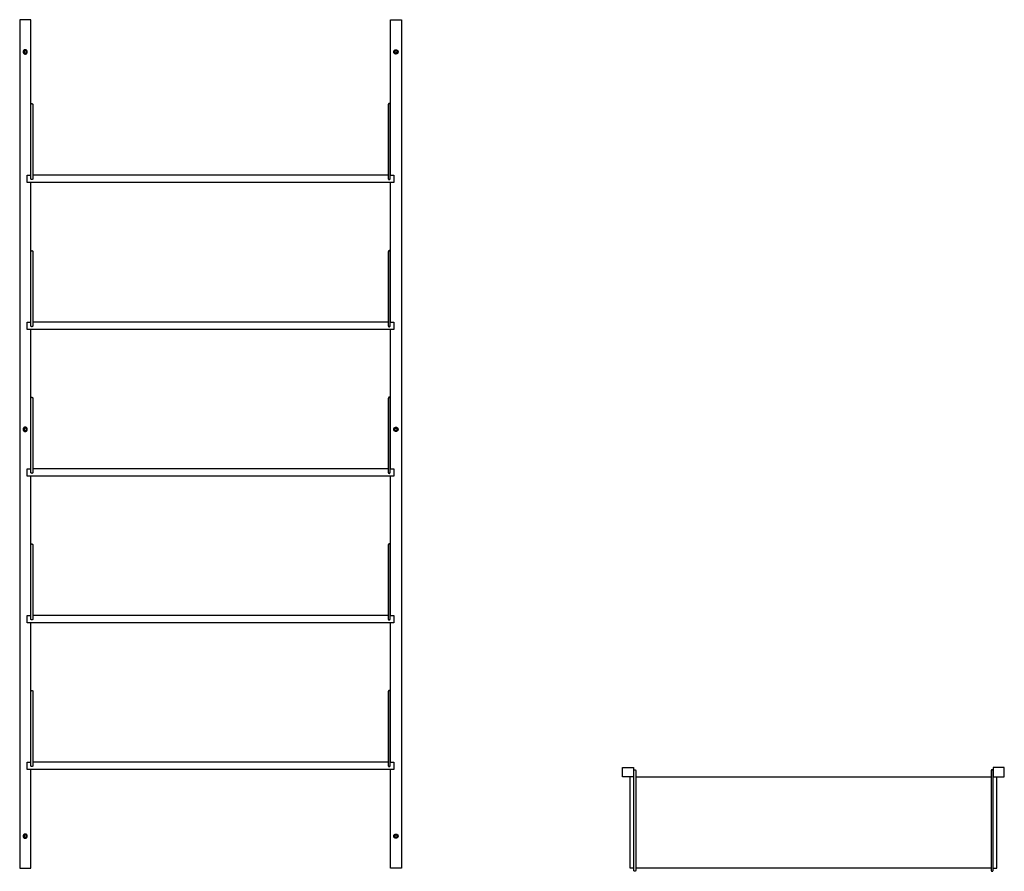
# Model space of a CAD drawing. Header units: millimetres. Extents: x -2056 to 2056, y -933 to 933.
# Tile 5 of 5: x -93 to 2056, y -933 to 925. Entities that reach past the tile are written whole.
import ezdxf

# ---------------------------------------------------------------- set-up
doc = ezdxf.new("R2010")
doc.units = ezdxf.units.MM
doc.layers.add('Défaut', color=7, linetype='Continuous', true_color=0x000000)

msp = doc.modelspace()

# ---------------------------------------------------------------- linework, layer by layer
at = {"layer": 'Défaut', "lineweight": -3}
for points in [[(-68.8, 586), (-68.8, 925), (-92.8, 925), (-92.8, -927), (-68.8, -927), (-68.8, -711)], [(716.4, 586), (716.4, 925), (740.4, 925), (740.4, -927), (716.4, -927), (716.4, -711)], [(715.8, 586), (723.8, 586), (723.8, 570), (323.8, 570), (-76.2, 570), (-76.2, 586), (-68.2, 586)], [(711.8, 586), (323.8, 586), (-64.2, 586)], [(715.8, 265), (723.8, 265), (723.8, 249), (323.8, 249), (-76.2, 249), (-76.2, 265), (-68.2, 265)], [(711.8, 265), (323.8, 265), (-64.2, 265)], [(715.8, -55), (723.8, -55), (723.8, -71), (323.8, -71), (-76.2, -71), (-76.2, -55), (-68.2, -55)], [(711.8, -55), (323.8, -55), (-64.2, -55)], [(715.8, -375), (723.8, -375), (723.8, -391), (323.8, -391), (-76.2, -391), (-76.2, -375), (-68.2, -375)], [(711.8, -375), (323.8, -375), (-64.2, -375)], [(715.8, -695), (723.8, -695), (723.8, -711), (323.8, -711), (-76.2, -711), (-76.2, -695), (-68.2, -695)], [(711.8, -695), (323.8, -695), (-64.2, -695)], [(1247.8, -927), (1239.8, -927), (1239.8, -727)], [(1251.8, -727), (1639.8, -727), (2027.8, -727)], [(2031.8, -927), (2039.8, -927), (2039.8, -727)], [(2027.8, -927), (1639.8, -927), (1251.8, -927)]]:
    msp.add_lwpolyline(points, dxfattribs=at)
for points in [[(1247.2, -727), (1223.2, -727), (1223.2, -707), (1247.2, -707)], [(2032.4, -727), (2056.4, -727), (2056.4, -707), (2032.4, -707)]]:
    msp.add_lwpolyline(points, close=True, dxfattribs=at)
for points, weights, knots in [([(-76.2, 854.8), (-76.2, 859.4), (-80.8, 859.4), (-85.5, 859.4), (-85.5, 854.8)], [1, 0.707106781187, 1, 0.707106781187, 1], [-18.6, -18.6, -18.6, -9.3, -9.3, 0, 0, 0]), ([(-85.5, 854.8), (-85.5, 850.1), (-80.8, 850.1), (-76.2, 850.1), (-76.2, 854.8)], [1, 0.707106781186, 1, 0.707106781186, 1], [0, 0, 0, 9.3, 9.3, 18.6, 18.6, 18.6]), ([(-78.2, 854.8), (-78.2, 857.4), (-80.8, 857.4), (-83.4, 857.4), (-83.4, 854.8)], [1, 0.707106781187, 1, 0.707106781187, 1], [10.4, 10.4, 10.4, 15.6, 15.6, 20.8, 20.8, 20.8]), ([(-83.4, 854.8), (-83.4, 852.2), (-80.8, 852.2), (-78.2, 852.2), (-78.2, 854.8)], [1, 0.707106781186, 1, 0.707106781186, 1], [20.8, 20.8, 20.8, 26, 26, 31.2, 31.2, 31.2]), ([(723.7, 854.8), (723.7, 859.4), (728.4, 859.4), (733, 859.4), (733, 854.8)], [1, 0.707106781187, 1, 0.707106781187, 1], [0, 0, 0, 9.3, 9.3, 18.6, 18.6, 18.6]), ([(733, 854.8), (733, 850.1), (728.4, 850.1), (723.7, 850.1), (723.7, 854.8)], [1, 0.707106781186, 1, 0.707106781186, 1], [18.6, 18.6, 18.6, 27.9, 27.9, 37.2, 37.2, 37.2]), ([(725.8, 854.8), (725.8, 857.4), (728.4, 857.4), (731, 857.4), (731, 854.8)], [1, 0.707106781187, 1, 0.707106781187, 1], [0, 0, 0, 5.2, 5.2, 10.4, 10.4, 10.4]), ([(731, 854.8), (731, 852.2), (728.4, 852.2), (725.8, 852.2), (725.8, 854.8)], [1, 0.707106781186, 1, 0.707106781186, 1], [10.4, 10.4, 10.4, 15.6, 15.6, 20.8, 20.8, 20.8]), ([(-68.2, 740), (-68.2, 740.8), (-67.6, 741.4), (-67.4, 741.6), (-67.1, 741.8)], [1, 0.853553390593, 0.853553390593, 0.853553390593, 0.874965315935], [282.588519, 282.588519, 282.588519, 284.245373, 284.245373, 284.878911, 284.878911, 284.878911]), ([(-66.2, 742), (-65.4, 742), (-64.8, 741.4), (-64.2, 740.8), (-64.2, 740)], [1, 0.853553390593, 0.853553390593, 0.853553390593, 1], [285.902227, 285.902227, 285.902227, 287.559081, 287.559081, 289.215936, 289.215936, 289.215936]), ([(713.8, 742), (712.9, 742), (712.4, 741.4), (711.8, 740.8), (711.8, 740)], [1, 0.853553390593, 0.853553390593, 0.853553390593, 1], [285.902227, 285.902227, 285.902227, 287.559081, 287.559081, 289.215936, 289.215936, 289.215936]), ([(715.8, 740), (715.8, 740.8), (715.2, 741.4), (715, 741.6), (714.7, 741.8)], [1, 0.853553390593, 0.853553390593, 0.853553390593, 0.874965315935], [282.588519, 282.588519, 282.588519, 284.245373, 284.245373, 284.878911, 284.878911, 284.878911]), ([(-68.2, 611), (-68.2, 613), (-68.2, 614.5), (-68.2, 614.9), (-68.2, 615.3)], [1, 0.853553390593, 0.853553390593, 0.853553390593, 0.866423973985], [33.142679, 33.142679, 33.142679, 37.284814, 37.284814, 38.512773, 38.512773, 38.512773]), ([(-64.2, 615.3), (-64.2, 614.9), (-64.2, 614.5), (-64.2, 613), (-64.2, 611)], [0.866423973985, 0.853553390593, 0.853553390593, 0.853553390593, 1], [533.291681, 533.291681, 533.291681, 534.51964, 534.51964, 538.661776, 538.661776, 538.661776]), ([(711.8, 615.3), (711.8, 614.9), (711.8, 614.5), (711.8, 613), (711.8, 611)], [0.866423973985, 0.853553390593, 0.853553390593, 0.853553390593, 1], [533.291681, 533.291681, 533.291681, 534.51964, 534.51964, 538.661776, 538.661776, 538.661776]), ([(715.8, 611), (715.8, 613), (715.8, 614.5), (715.8, 614.9), (715.8, 615.3)], [1, 0.853553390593, 0.853553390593, 0.853553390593, 0.866423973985], [33.142679, 33.142679, 33.142679, 37.284814, 37.284814, 38.512773, 38.512773, 38.512773]), ([(-68.2, 578), (-68.2, 578), (-68.2, 579.4), (-68.2, 580.9), (-68.2, 583)], [1, 0.853553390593, 0.853553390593, 0.853553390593, 1], [-3.141593, -3.141593, -3.141593, 1.000543, 1.000543, 5.142679, 5.142679, 5.142679]), ([(-64.2, 583), (-64.2, 580.9), (-64.2, 579.4), (-64.2, 578), (-64.2, 578)], [1, 0.853553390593, 0.853553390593, 0.853553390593, 1], [566.661776, 566.661776, 566.661776, 570.803911, 570.803911, 574.946047, 574.946047, 574.946047]), ([(711.8, 583), (711.8, 580.9), (711.8, 579.4), (711.8, 578), (711.8, 578)], [1, 0.853553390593, 0.853553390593, 0.853553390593, 1], [566.661776, 566.661776, 566.661776, 570.803911, 570.803911, 574.946047, 574.946047, 574.946047]), ([(715.8, 578), (715.8, 578), (715.8, 579.4), (715.8, 580.9), (715.8, 583)], [1, 0.853553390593, 0.853553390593, 0.853553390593, 1], [-3.141593, -3.141593, -3.141593, 1.000543, 1.000543, 5.142679, 5.142679, 5.142679]), ([(-64.2, 578), (-64.2, 576), (-66.2, 576), (-68.3, 576), (-68.3, 578)], [1, 0.707106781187, 1, 0.707106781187, 1], [0, 0, 0, 4.1, 4.1, 8.2, 8.2, 8.2]), ([(711.7, 578), (711.7, 576), (713.8, 576), (715.8, 576), (715.8, 578)], [1, 0.707106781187, 1, 0.707106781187, 1], [0, 0, 0, 4.1, 4.1, 8.2, 8.2, 8.2]), ([(-68.2, 419), (-68.2, 419.8), (-67.6, 420.4), (-67.4, 420.6), (-67.1, 420.8)], [1, 0.853553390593, 0.853553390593, 0.853553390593, 0.874965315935], [282.588519, 282.588519, 282.588519, 284.245373, 284.245373, 284.878911, 284.878911, 284.878911]), ([(-66.2, 421), (-65.4, 421), (-64.8, 420.4), (-64.2, 419.8), (-64.2, 419)], [1, 0.853553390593, 0.853553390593, 0.853553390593, 1], [285.902227, 285.902227, 285.902227, 287.559081, 287.559081, 289.215936, 289.215936, 289.215936]), ([(713.8, 421), (712.9, 421), (712.4, 420.4), (711.8, 419.8), (711.8, 419)], [1, 0.853553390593, 0.853553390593, 0.853553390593, 1], [285.902227, 285.902227, 285.902227, 287.559081, 287.559081, 289.215936, 289.215936, 289.215936]), ([(715.8, 419), (715.8, 419.8), (715.2, 420.4), (715, 420.6), (714.7, 420.8)], [1, 0.853553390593, 0.853553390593, 0.853553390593, 0.874965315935], [282.588519, 282.588519, 282.588519, 284.245373, 284.245373, 284.878911, 284.878911, 284.878911]), ([(-68.2, 290), (-68.2, 292), (-68.2, 293.5), (-68.2, 293.9), (-68.2, 294.3)], [1, 0.853553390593, 0.853553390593, 0.853553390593, 0.866423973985], [33.142679, 33.142679, 33.142679, 37.284814, 37.284814, 38.512773, 38.512773, 38.512773]), ([(-64.2, 294.3), (-64.2, 293.9), (-64.2, 293.5), (-64.2, 292), (-64.2, 290)], [0.866423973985, 0.853553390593, 0.853553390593, 0.853553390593, 1], [533.291681, 533.291681, 533.291681, 534.51964, 534.51964, 538.661776, 538.661776, 538.661776]), ([(711.8, 294.3), (711.8, 293.9), (711.8, 293.5), (711.8, 292), (711.8, 290)], [0.866423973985, 0.853553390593, 0.853553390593, 0.853553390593, 1], [533.291681, 533.291681, 533.291681, 534.51964, 534.51964, 538.661776, 538.661776, 538.661776]), ([(715.8, 290), (715.8, 292), (715.8, 293.5), (715.8, 293.9), (715.8, 294.3)], [1, 0.853553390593, 0.853553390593, 0.853553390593, 0.866423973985], [33.142679, 33.142679, 33.142679, 37.284814, 37.284814, 38.512773, 38.512773, 38.512773]), ([(-68.2, 257), (-68.2, 257), (-68.2, 258.4), (-68.2, 259.9), (-68.2, 262)], [1, 0.853553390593, 0.853553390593, 0.853553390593, 1], [-3.141593, -3.141593, -3.141593, 1.000543, 1.000543, 5.142679, 5.142679, 5.142679]), ([(-64.2, 262), (-64.2, 259.9), (-64.2, 258.4), (-64.2, 257), (-64.2, 257)], [1, 0.853553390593, 0.853553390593, 0.853553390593, 1], [566.661776, 566.661776, 566.661776, 570.803911, 570.803911, 574.946047, 574.946047, 574.946047]), ([(711.8, 262), (711.8, 259.9), (711.8, 258.4), (711.8, 257), (711.8, 257)], [1, 0.853553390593, 0.853553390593, 0.853553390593, 1], [566.661776, 566.661776, 566.661776, 570.803911, 570.803911, 574.946047, 574.946047, 574.946047]), ([(715.8, 257), (715.8, 257), (715.8, 258.4), (715.8, 259.9), (715.8, 262)], [1, 0.853553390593, 0.853553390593, 0.853553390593, 1], [-3.141593, -3.141593, -3.141593, 1.000543, 1.000543, 5.142679, 5.142679, 5.142679]), ([(-64.2, 257), (-64.2, 255), (-66.2, 255), (-68.3, 255), (-68.3, 257)], [1, 0.707106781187, 1, 0.707106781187, 1], [0, 0, 0, 4.1, 4.1, 8.2, 8.2, 8.2]), ([(711.7, 257), (711.7, 255), (713.8, 255), (715.8, 255), (715.8, 257)], [1, 0.707106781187, 1, 0.707106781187, 1], [0, 0, 0, 4.1, 4.1, 8.2, 8.2, 8.2]), ([(-68.2, 99), (-68.2, 99.8), (-67.6, 100.4), (-67.4, 100.6), (-67.1, 100.8)], [1, 0.853553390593, 0.853553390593, 0.853553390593, 0.874965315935], [282.588519, 282.588519, 282.588519, 284.245373, 284.245373, 284.878911, 284.878911, 284.878911]), ([(-66.2, 101), (-65.4, 101), (-64.8, 100.4), (-64.2, 99.8), (-64.2, 99)], [1, 0.853553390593, 0.853553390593, 0.853553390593, 1], [285.902227, 285.902227, 285.902227, 287.559081, 287.559081, 289.215936, 289.215936, 289.215936]), ([(713.8, 101), (712.9, 101), (712.4, 100.4), (711.8, 99.8), (711.8, 99)], [1, 0.853553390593, 0.853553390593, 0.853553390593, 1], [285.902227, 285.902227, 285.902227, 287.559081, 287.559081, 289.215936, 289.215936, 289.215936]), ([(715.8, 99), (715.8, 99.8), (715.2, 100.4), (715, 100.6), (714.7, 100.8)], [1, 0.853553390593, 0.853553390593, 0.853553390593, 0.874965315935], [282.588519, 282.588519, 282.588519, 284.245373, 284.245373, 284.878911, 284.878911, 284.878911]), ([(-76.2, 31), (-76.2, 35.7), (-80.8, 35.7), (-85.5, 35.7), (-85.5, 31)], [1, 0.707106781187, 1, 0.707106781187, 1], [-18.6, -18.6, -18.6, -9.3, -9.3, 0, 0, 0]), ([(-85.5, 31), (-85.5, 26.4), (-80.8, 26.4), (-76.2, 26.4), (-76.2, 31)], [1, 0.707106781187, 1, 0.707106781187, 1], [0, 0, 0, 9.3, 9.3, 18.6, 18.6, 18.6]), ([(-78.2, 31), (-78.2, 33.6), (-80.8, 33.6), (-83.4, 33.6), (-83.4, 31)], [1, 0.707106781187, 1, 0.707106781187, 1], [0, 0, 0, 5.2, 5.2, 10.4, 10.4, 10.4]), ([(-83.4, 31), (-83.4, 28.4), (-80.8, 28.4), (-78.2, 28.4), (-78.2, 31)], [1, 0.707106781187, 1, 0.707106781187, 1], [10.4, 10.4, 10.4, 15.6, 15.6, 20.8, 20.8, 20.8]), ([(723.7, 31), (723.7, 35.7), (728.4, 35.7), (733, 35.7), (733, 31)], [1, 0.707106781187, 1, 0.707106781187, 1], [0, 0, 0, 9.3, 9.3, 18.6, 18.6, 18.6]), ([(733, 31), (733, 26.4), (728.4, 26.4), (723.7, 26.4), (723.7, 31)], [1, 0.707106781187, 1, 0.707106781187, 1], [18.6, 18.6, 18.6, 27.9, 27.9, 37.2, 37.2, 37.2]), ([(725.8, 31), (725.8, 33.6), (728.4, 33.6), (731, 33.6), (731, 31)], [1, 0.707106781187, 1, 0.707106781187, 1], [10.4, 10.4, 10.4, 15.6, 15.6, 20.8, 20.8, 20.8]), ([(731, 31), (731, 28.4), (728.4, 28.4), (725.8, 28.4), (725.8, 31)], [1, 0.707106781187, 1, 0.707106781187, 1], [20.8, 20.8, 20.8, 26, 26, 31.2, 31.2, 31.2]), ([(-68.2, -30), (-68.2, -28), (-68.2, -26.5), (-68.2, -26.1), (-68.2, -25.7)], [1, 0.853553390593, 0.853553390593, 0.853553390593, 0.866423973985], [33.142679, 33.142679, 33.142679, 37.284814, 37.284814, 38.512773, 38.512773, 38.512773]), ([(-64.2, -25.7), (-64.2, -26.1), (-64.2, -26.5), (-64.2, -28), (-64.2, -30)], [0.866423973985, 0.853553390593, 0.853553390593, 0.853553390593, 1], [533.291681, 533.291681, 533.291681, 534.51964, 534.51964, 538.661776, 538.661776, 538.661776]), ([(711.8, -25.7), (711.8, -26.1), (711.8, -26.5), (711.8, -28), (711.8, -30)], [0.866423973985, 0.853553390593, 0.853553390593, 0.853553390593, 1], [533.291681, 533.291681, 533.291681, 534.51964, 534.51964, 538.661776, 538.661776, 538.661776]), ([(715.8, -30), (715.8, -28), (715.8, -26.5), (715.8, -26.1), (715.8, -25.7)], [1, 0.853553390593, 0.853553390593, 0.853553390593, 0.866423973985], [33.142679, 33.142679, 33.142679, 37.284814, 37.284814, 38.512773, 38.512773, 38.512773]), ([(-64.2, -63), (-64.2, -65), (-66.2, -65), (-68.3, -65), (-68.3, -63)], [1, 0.707106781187, 1, 0.707106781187, 1], [0, 0, 0, 4.1, 4.1, 8.2, 8.2, 8.2]), ([(-68.2, -63), (-68.2, -63), (-68.2, -61.6), (-68.2, -60.1), (-68.2, -58)], [1, 0.853553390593, 0.853553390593, 0.853553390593, 1], [-3.141593, -3.141593, -3.141593, 1.000543, 1.000543, 5.142679, 5.142679, 5.142679]), ([(-64.2, -58), (-64.2, -60.1), (-64.2, -61.6), (-64.2, -63), (-64.2, -63)], [1, 0.853553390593, 0.853553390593, 0.853553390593, 1], [566.661776, 566.661776, 566.661776, 570.803911, 570.803911, 574.946047, 574.946047, 574.946047]), ([(711.7, -63), (711.7, -65), (713.8, -65), (715.8, -65), (715.8, -63)], [1, 0.707106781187, 1, 0.707106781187, 1], [0, 0, 0, 4.1, 4.1, 8.2, 8.2, 8.2]), ([(711.8, -58), (711.8, -60.1), (711.8, -61.6), (711.8, -63), (711.8, -63)], [1, 0.853553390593, 0.853553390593, 0.853553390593, 1], [566.661776, 566.661776, 566.661776, 570.803911, 570.803911, 574.946047, 574.946047, 574.946047]), ([(715.8, -63), (715.8, -63), (715.8, -61.6), (715.8, -60.1), (715.8, -58)], [1, 0.853553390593, 0.853553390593, 0.853553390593, 1], [-3.141593, -3.141593, -3.141593, 1.000543, 1.000543, 5.142679, 5.142679, 5.142679]), ([(-68.2, -221), (-68.2, -220.2), (-67.6, -219.6), (-67.4, -219.4), (-67.1, -219.2)], [1, 0.853553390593, 0.853553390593, 0.853553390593, 0.874965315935], [282.588519, 282.588519, 282.588519, 284.245373, 284.245373, 284.878911, 284.878911, 284.878911]), ([(-66.2, -219), (-65.4, -219), (-64.8, -219.6), (-64.2, -220.2), (-64.2, -221)], [1, 0.853553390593, 0.853553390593, 0.853553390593, 1], [285.902227, 285.902227, 285.902227, 287.559081, 287.559081, 289.215936, 289.215936, 289.215936]), ([(713.8, -219), (712.9, -219), (712.4, -219.6), (711.8, -220.2), (711.8, -221)], [1, 0.853553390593, 0.853553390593, 0.853553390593, 1], [285.902227, 285.902227, 285.902227, 287.559081, 287.559081, 289.215936, 289.215936, 289.215936]), ([(715.8, -221), (715.8, -220.2), (715.2, -219.6), (715, -219.4), (714.7, -219.2)], [1, 0.853553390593, 0.853553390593, 0.853553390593, 0.874965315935], [282.588519, 282.588519, 282.588519, 284.245373, 284.245373, 284.878911, 284.878911, 284.878911]), ([(-68.2, -350), (-68.2, -348), (-68.2, -346.5), (-68.2, -346.1), (-68.2, -345.7)], [1, 0.853553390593, 0.853553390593, 0.853553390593, 0.866423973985], [33.142679, 33.142679, 33.142679, 37.284814, 37.284814, 38.512773, 38.512773, 38.512773]), ([(-64.2, -345.7), (-64.2, -346.1), (-64.2, -346.5), (-64.2, -348), (-64.2, -350)], [0.866423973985, 0.853553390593, 0.853553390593, 0.853553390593, 1], [533.291681, 533.291681, 533.291681, 534.51964, 534.51964, 538.661776, 538.661776, 538.661776]), ([(711.8, -345.7), (711.8, -346.1), (711.8, -346.5), (711.8, -348), (711.8, -350)], [0.866423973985, 0.853553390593, 0.853553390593, 0.853553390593, 1], [533.291681, 533.291681, 533.291681, 534.51964, 534.51964, 538.661776, 538.661776, 538.661776]), ([(715.8, -350), (715.8, -348), (715.8, -346.5), (715.8, -346.1), (715.8, -345.7)], [1, 0.853553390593, 0.853553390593, 0.853553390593, 0.866423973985], [33.142679, 33.142679, 33.142679, 37.284814, 37.284814, 38.512773, 38.512773, 38.512773]), ([(-64.2, -383), (-64.2, -385), (-66.2, -385), (-68.3, -385), (-68.3, -383)], [1, 0.707106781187, 1, 0.707106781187, 1], [0, 0, 0, 4.1, 4.1, 8.2, 8.2, 8.2]), ([(-68.2, -383), (-68.2, -383), (-68.2, -381.6), (-68.2, -380.1), (-68.2, -378)], [1, 0.853553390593, 0.853553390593, 0.853553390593, 1], [-3.141593, -3.141593, -3.141593, 1.000543, 1.000543, 5.142679, 5.142679, 5.142679]), ([(-64.2, -378), (-64.2, -380.1), (-64.2, -381.6), (-64.2, -383), (-64.2, -383)], [1, 0.853553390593, 0.853553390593, 0.853553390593, 1], [566.661776, 566.661776, 566.661776, 570.803911, 570.803911, 574.946047, 574.946047, 574.946047]), ([(711.7, -383), (711.7, -385), (713.8, -385), (715.8, -385), (715.8, -383)], [1, 0.707106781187, 1, 0.707106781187, 1], [0, 0, 0, 4.1, 4.1, 8.2, 8.2, 8.2]), ([(711.8, -378), (711.8, -380.1), (711.8, -381.6), (711.8, -383), (711.8, -383)], [1, 0.853553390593, 0.853553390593, 0.853553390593, 1], [566.661776, 566.661776, 566.661776, 570.803911, 570.803911, 574.946047, 574.946047, 574.946047]), ([(715.8, -383), (715.8, -383), (715.8, -381.6), (715.8, -380.1), (715.8, -378)], [1, 0.853553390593, 0.853553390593, 0.853553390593, 1], [-3.141593, -3.141593, -3.141593, 1.000543, 1.000543, 5.142679, 5.142679, 5.142679]), ([(-68.2, -541), (-68.2, -540.2), (-67.6, -539.6), (-67.4, -539.4), (-67.1, -539.2)], [1, 0.853553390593, 0.853553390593, 0.853553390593, 0.874965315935], [282.588519, 282.588519, 282.588519, 284.245373, 284.245373, 284.878911, 284.878911, 284.878911]), ([(-66.2, -539), (-65.4, -539), (-64.8, -539.6), (-64.2, -540.2), (-64.2, -541)], [1, 0.853553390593, 0.853553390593, 0.853553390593, 1], [285.902227, 285.902227, 285.902227, 287.559081, 287.559081, 289.215936, 289.215936, 289.215936]), ([(713.8, -539), (712.9, -539), (712.4, -539.6), (711.8, -540.2), (711.8, -541)], [1, 0.853553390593, 0.853553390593, 0.853553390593, 1], [285.902227, 285.902227, 285.902227, 287.559081, 287.559081, 289.215936, 289.215936, 289.215936]), ([(715.8, -541), (715.8, -540.2), (715.2, -539.6), (715, -539.4), (714.7, -539.2)], [1, 0.853553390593, 0.853553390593, 0.853553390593, 0.874965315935], [282.588519, 282.588519, 282.588519, 284.245373, 284.245373, 284.878911, 284.878911, 284.878911]), ([(-68.2, -670), (-68.2, -668), (-68.2, -666.5), (-68.2, -666.1), (-68.2, -665.7)], [1, 0.853553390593, 0.853553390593, 0.853553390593, 0.866423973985], [33.142679, 33.142679, 33.142679, 37.284814, 37.284814, 38.512773, 38.512773, 38.512773]), ([(-64.2, -665.7), (-64.2, -666.1), (-64.2, -666.5), (-64.2, -668), (-64.2, -670)], [0.866423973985, 0.853553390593, 0.853553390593, 0.853553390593, 1], [533.291681, 533.291681, 533.291681, 534.51964, 534.51964, 538.661776, 538.661776, 538.661776]), ([(711.8, -665.7), (711.8, -666.1), (711.8, -666.5), (711.8, -668), (711.8, -670)], [0.866423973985, 0.853553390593, 0.853553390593, 0.853553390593, 1], [533.291681, 533.291681, 533.291681, 534.51964, 534.51964, 538.661776, 538.661776, 538.661776]), ([(715.8, -670), (715.8, -668), (715.8, -666.5), (715.8, -666.1), (715.8, -665.7)], [1, 0.853553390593, 0.853553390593, 0.853553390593, 0.866423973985], [33.142679, 33.142679, 33.142679, 37.284814, 37.284814, 38.512773, 38.512773, 38.512773]), ([(-64.2, -703), (-64.2, -705), (-66.2, -705), (-68.3, -705), (-68.3, -703)], [1, 0.707106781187, 1, 0.707106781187, 1], [0, 0, 0, 4.1, 4.1, 8.2, 8.2, 8.2]), ([(-68.2, -703), (-68.2, -703), (-68.2, -701.6), (-68.2, -700.1), (-68.2, -698)], [1, 0.853553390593, 0.853553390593, 0.853553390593, 1], [-3.141593, -3.141593, -3.141593, 1.000543, 1.000543, 5.142679, 5.142679, 5.142679]), ([(-64.2, -698), (-64.2, -700.1), (-64.2, -701.6), (-64.2, -703), (-64.2, -703)], [1, 0.853553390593, 0.853553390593, 0.853553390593, 1], [566.661776, 566.661776, 566.661776, 570.803911, 570.803911, 574.946047, 574.946047, 574.946047]), ([(711.7, -703), (711.7, -705), (713.8, -705), (715.8, -705), (715.8, -703)], [1, 0.707106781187, 1, 0.707106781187, 1], [0, 0, 0, 4.1, 4.1, 8.2, 8.2, 8.2]), ([(711.8, -698), (711.8, -700.1), (711.8, -701.6), (711.8, -703), (711.8, -703)], [1, 0.853553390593, 0.853553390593, 0.853553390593, 1], [566.661776, 566.661776, 566.661776, 570.803911, 570.803911, 574.946047, 574.946047, 574.946047]), ([(715.8, -703), (715.8, -703), (715.8, -701.6), (715.8, -700.1), (715.8, -698)], [1, 0.853553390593, 0.853553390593, 0.853553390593, 1], [-3.141593, -3.141593, -3.141593, 1.000543, 1.000543, 5.142679, 5.142679, 5.142679]), ([(1247.8, -722.8), (1247.8, -721.4), (1247.8, -719.8), (1247.8, -717.3), (1247.8, -715.5), (1247.8, -713.8), (1247.8, -713.8)], [0.866423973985, 0.896968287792, 1, 0.853553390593, 0.853553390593, 0.853553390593, 1], [513.534007, 513.534007, 513.534007, 517.031019, 517.031019, 522.001582, 522.001582, 526.972145, 526.972145, 526.972145]), ([(1249.8, -711.8), (1250.6, -711.8), (1251.2, -712.3), (1251.8, -712.9), (1251.8, -713.8)], [1, 0.853553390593, 0.853553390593, 0.853553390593, 1], [0, 0, 0, 1.656854, 1.656854, 3.313708, 3.313708, 3.313708]), ([(1251.8, -713.8), (1251.8, -713.8), (1251.8, -715.5), (1251.8, -717.3), (1251.8, -719.8), (1251.8, -721.4), (1251.8, -722.8)], [1, 0.853553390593, 0.853553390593, 0.853553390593, 1, 0.896968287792, 0.866423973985], [3.313708, 3.313708, 3.313708, 8.284271, 8.284271, 13.254834, 13.254834, 16.751846, 16.751846, 16.751846]), ([(2029.8, -711.8), (2029, -711.8), (2028.4, -712.3), (2027.8, -712.9), (2027.8, -713.8)], [1, 0.853553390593, 0.853553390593, 0.853553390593, 1], [0, 0, 0, 1.656854, 1.656854, 3.313708, 3.313708, 3.313708]), ([(2027.8, -713.8), (2027.8, -713.8), (2027.8, -715.5), (2027.8, -717.3), (2027.8, -719.8), (2027.8, -721.4), (2027.8, -722.8)], [1, 0.853553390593, 0.853553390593, 0.853553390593, 1, 0.896968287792, 0.866423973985], [3.313708, 3.313708, 3.313708, 8.284271, 8.284271, 13.254834, 13.254834, 16.751846, 16.751846, 16.751846]), ([(2031.8, -722.8), (2031.8, -721.4), (2031.8, -719.8), (2031.8, -717.3), (2031.8, -715.5), (2031.8, -713.8), (2031.8, -713.8)], [0.866423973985, 0.896968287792, 1, 0.853553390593, 0.853553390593, 0.853553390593, 1], [513.534007, 513.534007, 513.534007, 517.031019, 517.031019, 522.001582, 522.001582, 526.972145, 526.972145, 526.972145]), ([(-76.2, -856.7), (-76.2, -852.1), (-80.8, -852.1), (-85.5, -852.1), (-85.5, -856.7)], [1, 0.707106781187, 1, 0.707106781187, 1], [-18.6, -18.6, -18.6, -9.3, -9.3, 0, 0, 0]), ([(-85.5, -856.7), (-85.5, -861.4), (-80.8, -861.4), (-76.2, -861.4), (-76.2, -856.7)], [1, 0.707106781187, 1, 0.707106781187, 1], [0, 0, 0, 9.3, 9.3, 18.6, 18.6, 18.6]), ([(-78.2, -856.7), (-78.2, -854.1), (-80.8, -854.1), (-83.4, -854.1), (-83.4, -856.7)], [1, 0.707106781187, 1, 0.707106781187, 1], [10.4, 10.4, 10.4, 15.6, 15.6, 20.8, 20.8, 20.8]), ([(-83.4, -856.7), (-83.4, -859.3), (-80.8, -859.3), (-78.2, -859.3), (-78.2, -856.7)], [1, 0.707106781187, 1, 0.707106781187, 1], [20.8, 20.8, 20.8, 26, 26, 31.2, 31.2, 31.2]), ([(723.7, -856.7), (723.7, -852.1), (728.4, -852.1), (733, -852.1), (733, -856.7)], [1, 0.707106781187, 1, 0.707106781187, 1], [-18.6, -18.6, -18.6, -9.3, -9.3, 0, 0, 0]), ([(733, -856.7), (733, -861.4), (728.4, -861.4), (723.7, -861.4), (723.7, -856.7)], [1, 0.707106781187, 1, 0.707106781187, 1], [0, 0, 0, 9.3, 9.3, 18.6, 18.6, 18.6]), ([(725.8, -856.7), (725.8, -854.1), (728.4, -854.1), (731, -854.1), (731, -856.7)], [1, 0.707106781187, 1, 0.707106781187, 1], [10.4, 10.4, 10.4, 15.6, 15.6, 20.8, 20.8, 20.8]), ([(731, -856.7), (731, -859.3), (728.4, -859.3), (725.8, -859.3), (725.8, -856.7)], [1, 0.707106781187, 1, 0.707106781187, 1], [20.8, 20.8, 20.8, 26, 26, 31.2, 31.2, 31.2]), ([(1247.8, -931.5), (1247.8, -931.5), (1247.8, -930), (1247.8, -929.6), (1247.8, -929.1)], [1, 0.853553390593, 0.853553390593, 0.853553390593, 0.866423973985], [267.585179, 267.585179, 267.585179, 271.727315, 271.727315, 272.955273, 272.955273, 272.955273]), ([(1251.8, -931.5), (1251.8, -932.3), (1251.2, -932.9), (1250.6, -933.5), (1249.8, -933.5)], [1, 0.853553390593, 0.853553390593, 0.853553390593, 1], [262.700674, 262.700674, 262.700674, 264.357528, 264.357528, 266.014383, 266.014383, 266.014383]), ([(1251.8, -929.1), (1251.8, -929.6), (1251.8, -930), (1251.8, -931.5), (1251.8, -931.5)], [0.866423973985, 0.853553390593, 0.853553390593, 0.853553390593, 1], [257.33058, 257.33058, 257.33058, 258.558538, 258.558538, 262.700674, 262.700674, 262.700674]), ([(2027.8, -929.1), (2027.8, -929.6), (2027.8, -930), (2027.8, -931.5), (2027.8, -931.5)], [0.866423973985, 0.853553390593, 0.853553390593, 0.853553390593, 1], [257.33058, 257.33058, 257.33058, 258.558538, 258.558538, 262.700674, 262.700674, 262.700674]), ([(2027.8, -931.5), (2027.8, -932.3), (2028.4, -932.9), (2029, -933.5), (2029.8, -933.5)], [1, 0.853553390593, 0.853553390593, 0.853553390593, 1], [262.700674, 262.700674, 262.700674, 264.357528, 264.357528, 266.014383, 266.014383, 266.014383]), ([(2031.8, -931.5), (2031.8, -931.5), (2031.8, -930), (2031.8, -929.6), (2031.8, -929.1)], [1, 0.853553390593, 0.853553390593, 0.853553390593, 0.866423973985], [267.585179, 267.585179, 267.585179, 271.727315, 271.727315, 272.955273, 272.955273, 272.955273])]:
    msp.add_rational_spline(points, weights, degree=2, knots=knots, dxfattribs=at)
for points, weights in [([(-68.2, 739.2), (-68.2, 740), (-68.2, 740)], [0.866423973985, 0.896968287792, 1]), ([(-67.1, 741.8), (-66.7, 742), (-66.2, 742)], [0.874965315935, 0.909550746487, 1]), ([(-64.2, 740), (-64.2, 740), (-64.2, 739.2)], [1, 0.896968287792, 0.866423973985]), ([(711.8, 740), (711.8, 740), (711.8, 739.2)], [1, 0.896968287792, 0.866423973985]), ([(714.7, 741.8), (714.3, 742), (713.8, 742)], [0.874965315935, 0.909550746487, 1]), ([(715.8, 739.2), (715.8, 740), (715.8, 740)], [0.866423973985, 0.896968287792, 1]), ([(-68.3, 578), (-68.3, 578.2), (-68.2, 578.5)], [1, 0.955964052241, 0.925169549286]), ([(-66.2, 576), (-68.2, 576), (-68.2, 578)], [1, 0.707106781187, 1]), ([(-64.2, 578), (-64.2, 576.8), (-65.3, 576.2)], [1, 0.799598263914, 0.873432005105]), ([(-64.2, 578.5), (-64.2, 578.2), (-64.2, 578)], [0.925273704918, 0.956038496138, 1]), ([(711.8, 578.5), (711.7, 578.2), (711.7, 578)], [0.925273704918, 0.956038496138, 1]), ([(711.8, 578), (711.8, 576.8), (712.8, 576.2)], [1, 0.799598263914, 0.873432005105]), ([(713.8, 576), (715.8, 576), (715.8, 578)], [1, 0.707106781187, 1]), ([(715.8, 578), (715.8, 578.2), (715.8, 578.5)], [1, 0.955964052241, 0.925169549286]), ([(-68.2, 418.2), (-68.2, 419), (-68.2, 419)], [0.866423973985, 0.896968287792, 1]), ([(-67.1, 420.8), (-66.7, 421), (-66.2, 421)], [0.874965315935, 0.909550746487, 1]), ([(-64.2, 419), (-64.2, 419), (-64.2, 418.2)], [1, 0.896968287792, 0.866423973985]), ([(711.8, 419), (711.8, 419), (711.8, 418.2)], [1, 0.896968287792, 0.866423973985]), ([(714.7, 420.8), (714.3, 421), (713.8, 421)], [0.874965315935, 0.909550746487, 1]), ([(715.8, 418.2), (715.8, 419), (715.8, 419)], [0.866423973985, 0.896968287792, 1]), ([(-68.3, 257), (-68.3, 257.2), (-68.2, 257.5)], [1, 0.955964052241, 0.925169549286]), ([(-66.2, 255), (-68.2, 255), (-68.2, 257)], [1, 0.707106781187, 1]), ([(-64.2, 257), (-64.2, 255.8), (-65.3, 255.2)], [1, 0.799598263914, 0.873432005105]), ([(-64.2, 257.5), (-64.2, 257.2), (-64.2, 257)], [0.925273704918, 0.956038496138, 1]), ([(711.8, 257.5), (711.7, 257.2), (711.7, 257)], [0.925273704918, 0.956038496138, 1]), ([(711.8, 257), (711.8, 255.8), (712.8, 255.2)], [1, 0.799598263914, 0.873432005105]), ([(713.8, 255), (715.8, 255), (715.8, 257)], [1, 0.707106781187, 1]), ([(715.8, 257), (715.8, 257.2), (715.8, 257.5)], [1, 0.955964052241, 0.925169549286]), ([(-68.2, 98.2), (-68.2, 99), (-68.2, 99)], [0.866423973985, 0.896968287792, 1]), ([(-67.1, 100.8), (-66.7, 101), (-66.2, 101)], [0.874965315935, 0.909550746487, 1]), ([(-64.2, 99), (-64.2, 99), (-64.2, 98.2)], [1, 0.896968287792, 0.866423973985]), ([(711.8, 99), (711.8, 99), (711.8, 98.2)], [1, 0.896968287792, 0.866423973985]), ([(714.7, 100.8), (714.3, 101), (713.8, 101)], [0.874965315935, 0.909550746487, 1]), ([(715.8, 98.2), (715.8, 99), (715.8, 99)], [0.866423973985, 0.896968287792, 1]), ([(-68.3, -63), (-68.3, -62.8), (-68.2, -62.5)], [1, 0.955964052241, 0.925169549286]), ([(-66.2, -65), (-68.2, -65), (-68.2, -63)], [1, 0.707106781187, 1]), ([(-64.2, -63), (-64.2, -64.2), (-65.3, -64.8)], [1, 0.799598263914, 0.873432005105]), ([(-64.2, -62.5), (-64.2, -62.8), (-64.2, -63)], [0.925273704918, 0.956038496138, 1]), ([(711.8, -62.5), (711.7, -62.8), (711.7, -63)], [0.925273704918, 0.956038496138, 1]), ([(711.8, -63), (711.8, -64.2), (712.8, -64.8)], [1, 0.799598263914, 0.873432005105]), ([(713.8, -65), (715.8, -65), (715.8, -63)], [1, 0.707106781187, 1]), ([(715.8, -63), (715.8, -62.8), (715.8, -62.5)], [1, 0.955964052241, 0.925169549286]), ([(-68.2, -221.8), (-68.2, -221), (-68.2, -221)], [0.866423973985, 0.896968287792, 1]), ([(-67.1, -219.2), (-66.7, -219), (-66.2, -219)], [0.874965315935, 0.909550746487, 1]), ([(-64.2, -221), (-64.2, -221), (-64.2, -221.8)], [1, 0.896968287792, 0.866423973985]), ([(711.8, -221), (711.8, -221), (711.8, -221.8)], [1, 0.896968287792, 0.866423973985]), ([(714.7, -219.2), (714.3, -219), (713.8, -219)], [0.874965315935, 0.909550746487, 1]), ([(715.8, -221.8), (715.8, -221), (715.8, -221)], [0.866423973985, 0.896968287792, 1]), ([(-68.3, -383), (-68.3, -382.8), (-68.2, -382.5)], [1, 0.95584926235, 0.925009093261]), ([(-66.2, -385), (-68.2, -385), (-68.2, -383)], [1, 0.707106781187, 1]), ([(-64.2, -383), (-64.2, -384.2), (-65.3, -384.8)], [1, 0.799598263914, 0.873432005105]), ([(-64.2, -382.5), (-64.2, -382.8), (-64.2, -383)], [0.925273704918, 0.956038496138, 1]), ([(711.8, -382.5), (711.7, -382.8), (711.7, -383)], [0.925273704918, 0.956038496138, 1]), ([(711.8, -383), (711.8, -384.2), (712.8, -384.8)], [1, 0.799598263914, 0.873432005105]), ([(713.8, -385), (715.8, -385), (715.8, -383)], [1, 0.707106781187, 1]), ([(715.8, -383), (715.8, -382.8), (715.8, -382.5)], [1, 0.95584926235, 0.925009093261]), ([(-68.2, -541.8), (-68.2, -541), (-68.2, -541)], [0.866423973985, 0.896968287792, 1]), ([(-67.1, -539.2), (-66.7, -539), (-66.2, -539)], [0.874965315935, 0.909550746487, 1]), ([(-64.2, -541), (-64.2, -541), (-64.2, -541.8)], [1, 0.896968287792, 0.866423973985]), ([(711.8, -541), (711.8, -541), (711.8, -541.8)], [1, 0.896968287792, 0.866423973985]), ([(714.7, -539.2), (714.3, -539), (713.8, -539)], [0.874965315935, 0.909550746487, 1]), ([(715.8, -541.8), (715.8, -541), (715.8, -541)], [0.866423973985, 0.896968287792, 1]), ([(-68.3, -703), (-68.3, -702.8), (-68.2, -702.5)], [1, 0.955964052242, 0.925169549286]), ([(-66.2, -705), (-68.2, -705), (-68.2, -703)], [1, 0.707106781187, 1]), ([(-64.2, -703), (-64.2, -704.2), (-65.3, -704.8)], [1, 0.799598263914, 0.873432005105]), ([(-64.2, -702.5), (-64.2, -702.8), (-64.2, -703)], [0.925273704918, 0.956038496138, 1]), ([(711.8, -702.5), (711.7, -702.8), (711.7, -703)], [0.925273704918, 0.956038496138, 1]), ([(711.8, -703), (711.8, -704.2), (712.8, -704.8)], [1, 0.799598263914, 0.873432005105]), ([(713.8, -705), (715.8, -705), (715.8, -703)], [1, 0.707106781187, 1]), ([(715.8, -703), (715.8, -702.8), (715.8, -702.5)], [1, 0.955964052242, 0.925169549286]), ([(1247.8, -713.8), (1247.8, -711.8), (1249.8, -711.8)], [0.997933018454, 0.708143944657, 1]), ([(1249.8, -711.8), (1251, -711.8), (1251.6, -712.9)], [1, 0.797433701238, 0.875058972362]), ([(2029.8, -711.8), (2028.6, -711.8), (2028, -712.9)], [1, 0.797433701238, 0.875058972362]), ([(2031.8, -713.8), (2031.8, -711.8), (2029.8, -711.8)], [0.997933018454, 0.708143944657, 1]), ([(1249.8, -933.5), (1247.8, -933.5), (1247.8, -931.5)], [1, 0.707106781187, 1]), ([(2029.8, -933.5), (2031.8, -933.5), (2031.8, -931.5)], [1, 0.707106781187, 1])]:
    msp.add_rational_spline(points, weights, degree=2, dxfattribs=at)
for points in [[(-68.2, 615.3), (-68.2, 677.2), (-68.2, 739.2)], [(-64.2, 739.2), (-64.2, 677.2), (-64.2, 615.3)], [(711.8, 739.2), (711.8, 677.2), (711.8, 615.3)], [(715.8, 615.3), (715.8, 677.2), (715.8, 739.2)], [(-68.2, 583), (-68.2, 597), (-68.2, 611)], [(-64.2, 611), (-64.2, 597), (-64.2, 583)], [(711.8, 611), (711.8, 597), (711.8, 583)], [(715.8, 583), (715.8, 597), (715.8, 611)], [(-68.8, 265), (-68.8, 417.5), (-68.8, 570)], [(716.4, 265), (716.4, 417.5), (716.4, 570)], [(-68.2, 294.3), (-68.2, 356.2), (-68.2, 418.2)], [(-64.2, 418.2), (-64.2, 356.2), (-64.2, 294.3)], [(711.8, 418.2), (711.8, 356.2), (711.8, 294.3)], [(715.8, 294.3), (715.8, 356.2), (715.8, 418.2)], [(-68.2, 262), (-68.2, 276), (-68.2, 290)], [(-64.2, 290), (-64.2, 276), (-64.2, 262)], [(711.8, 290), (711.8, 276), (711.8, 262)], [(715.8, 262), (715.8, 276), (715.8, 290)], [(-68.8, -55), (-68.8, 97), (-68.8, 249)], [(716.4, -55), (716.4, 97), (716.4, 249)], [(-68.2, -25.7), (-68.2, 36.2), (-68.2, 98.2)], [(-64.2, 98.2), (-64.2, 36.2), (-64.2, -25.7)], [(711.8, 98.2), (711.8, 36.2), (711.8, -25.7)], [(715.8, -25.7), (715.8, 36.2), (715.8, 98.2)], [(-68.2, -58), (-68.2, -44), (-68.2, -30)], [(-64.2, -30), (-64.2, -44), (-64.2, -58)], [(711.8, -30), (711.8, -44), (711.8, -58)], [(715.8, -58), (715.8, -44), (715.8, -30)], [(-68.8, -375), (-68.8, -223), (-68.8, -71)], [(716.4, -375), (716.4, -223), (716.4, -71)], [(-68.2, -345.7), (-68.2, -283.8), (-68.2, -221.8)], [(-64.2, -221.8), (-64.2, -283.8), (-64.2, -345.7)], [(711.8, -221.8), (711.8, -283.8), (711.8, -345.7)], [(715.8, -345.7), (715.8, -283.8), (715.8, -221.8)], [(-68.2, -378), (-68.2, -364), (-68.2, -350)], [(-64.2, -350), (-64.2, -364), (-64.2, -378)], [(711.8, -350), (711.8, -364), (711.8, -378)], [(715.8, -378), (715.8, -364), (715.8, -350)], [(-68.8, -695), (-68.8, -543), (-68.8, -391)], [(716.4, -695), (716.4, -543), (716.4, -391)], [(-68.2, -665.7), (-68.2, -603.8), (-68.2, -541.8)], [(-64.2, -541.8), (-64.2, -603.8), (-64.2, -665.7)], [(711.8, -541.8), (711.8, -603.8), (711.8, -665.7)], [(715.8, -665.7), (715.8, -603.8), (715.8, -541.8)], [(-68.2, -698), (-68.2, -684), (-68.2, -670)], [(-64.2, -670), (-64.2, -684), (-64.2, -698)], [(711.8, -670), (711.8, -684), (711.8, -698)], [(715.8, -698), (715.8, -684), (715.8, -670)], [(1247.2, -727), (1247.5, -727), (1247.8, -727)], [(1247.8, -929.1), (1247.8, -826), (1247.8, -722.8)], [(1251.8, -722.8), (1251.8, -826), (1251.8, -929.1)], [(2027.8, -722.8), (2027.8, -826), (2027.8, -929.1)], [(2031.8, -929.1), (2031.8, -826), (2031.8, -722.8)], [(2032.4, -727), (2032.1, -727), (2031.8, -727)]]:
    msp.add_open_spline(points, degree=2, dxfattribs=at)

doc.saveas('drawing.dxf')
